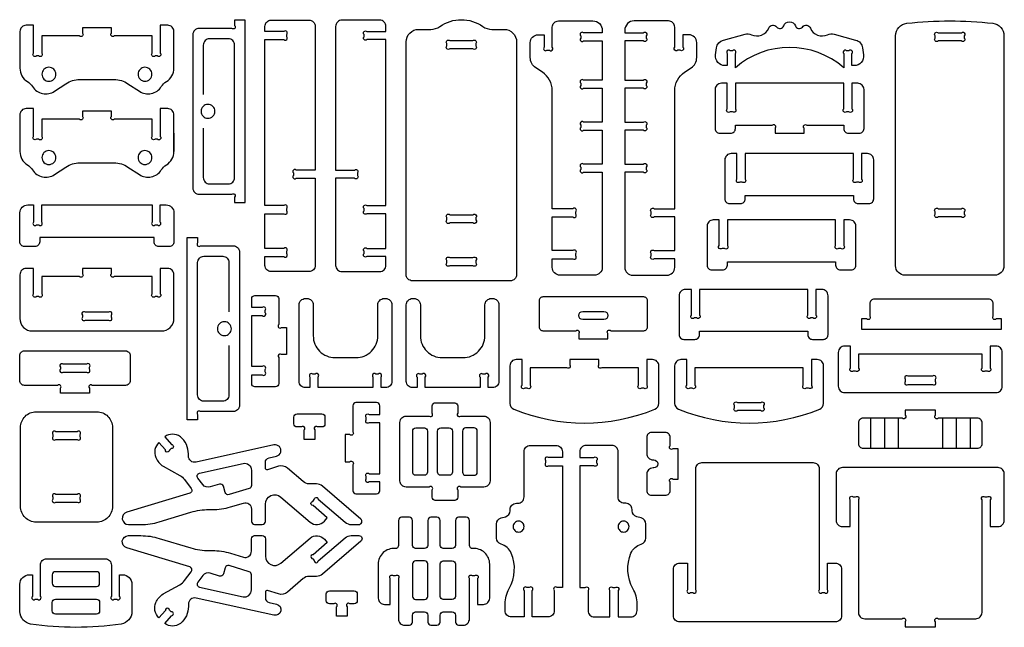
# Model space of a CAD drawing. Extents: x 670.8 to 685.9, y 8.6 to 27.5.
# Tile 2 of 2: x 670.8 to 685.9, y 18.1 to 27.5. Entities that reach past the tile are written whole.
import ezdxf

# ---------------------------------------------------------------- set-up
doc = ezdxf.new("R2010")
doc.units = 0
doc.header["$MEASUREMENT"] = 0
doc.layers.get('DEFPOINTS').update_dxf_attribs({"color": 1, "linetype": 'CONTINUOUS'})
doc.layers.add('KONTUR', color=20, linetype='CONTINUOUS')

msp = doc.modelspace()

# ---------------------------------------------------------------- linework, layer by layer
at = {"layer": 'DEFPOINTS'}
msp.add_lwpolyline([(670.986, 22.688), (672.965, 22.688, 0.414214), (673.157, 22.88), (673.157, 23.551, 0.414214), (673.061, 23.647), (672.948, 23.647), (672.948, 23.26, -1), (672.903, 23.215), (672.867, 23.215, -1), (672.823, 23.26), (672.823, 23.522), (672.242, 23.522, -1), (672.198, 23.566), (672.198, 23.647), (671.754, 23.647), (671.754, 23.566, -1), (671.709, 23.522), (671.129, 23.522), (671.129, 23.26, -1), (671.084, 23.215), (671.048, 23.215, -1), (671.004, 23.26), (671.004, 23.647), (670.89, 23.647, 0.414214), (670.794, 23.551), (670.794, 22.88, 0.414214)], format="xyb", close=True, dxfattribs=at)
at = {"layer": 'KONTUR'}
for points in [[(672.452, 26.481), (672.626, 26.365, 0.422185), (672.963, 26.437, -0.11659), (673.042, 26.515, 0.261966), (673.157, 26.72), (673.157, 27.282, 0.414214), (673.061, 27.378), (672.948, 27.378), (672.948, 26.952, -1), (672.903, 26.908), (672.867, 26.908, -1), (672.823, 26.952), (672.823, 27.214), (672.242, 27.214, -1), (672.198, 27.258), (672.198, 27.339), (671.754, 27.339), (671.754, 27.258, -1), (671.709, 27.214), (671.129, 27.214), (671.129, 26.952, -1), (671.084, 26.908), (671.048, 26.908, -1), (671.004, 26.952), (671.004, 27.378), (670.89, 27.378, 0.414214), (670.794, 27.282), (670.794, 26.72, 0.261966), (670.909, 26.515, -0.11659), (670.988, 26.437, 0.422185), (671.325, 26.365), (671.499, 26.481, -0.147995), (671.713, 26.545), (672.239, 26.545, -0.147995)], [(673.447, 27.234), (673.447, 24.881, 0.414214), (673.543, 24.785), (674.044, 24.785, -1), (674.088, 24.741), (674.088, 24.66), (674.248, 24.66), (674.248, 27.455), (674.088, 27.455), (674.088, 27.375, -1), (674.044, 27.33), (673.543, 27.33, 0.414214)], [(674.552, 24.487), (674.842, 24.487, 1), (674.886, 24.532), (674.886, 24.568, 1), (674.842, 24.612), (674.552, 24.612), (674.552, 27.158), (674.842, 27.158, 1), (674.886, 27.202), (674.886, 27.238, 1), (674.842, 27.283), (674.552, 27.283), (674.552, 27.36, -0.414214), (674.648, 27.456), (675.227, 27.456, -0.414214), (675.323, 27.36), (675.323, 25.156), (675.033, 25.156, 1), (674.988, 25.112), (674.988, 25.075, 1), (675.033, 25.031), (675.323, 25.031), (675.323, 23.695, -0.414214), (675.227, 23.599), (674.648, 23.599, -0.414214), (674.552, 23.695), (674.552, 23.83), (674.842, 23.83, 1), (674.886, 23.875), (674.886, 23.911, 1), (674.842, 23.955), (674.552, 23.955)], [(676.407, 24.487), (676.117, 24.487, -1), (676.073, 24.532), (676.073, 24.568, -1), (676.117, 24.612), (676.407, 24.612), (676.407, 27.158), (676.117, 27.158, -1), (676.073, 27.202), (676.073, 27.238, -1), (676.117, 27.283), (676.407, 27.283), (676.407, 27.36, 0.414214), (676.311, 27.456), (675.733, 27.456, 0.414214), (675.637, 27.36), (675.637, 25.156), (675.927, 25.156, -1), (675.971, 25.112), (675.971, 25.075, -1), (675.927, 25.031), (675.637, 25.031), (675.637, 23.695, 0.414214), (675.733, 23.599), (676.311, 23.599, 0.414214), (676.407, 23.695), (676.407, 23.83), (676.117, 23.83, -1), (676.073, 23.875), (676.073, 23.911, -1), (676.117, 23.955), (676.407, 23.955)], [(676.814, 23.458, -0.414214), (676.718, 23.554), (676.718, 27.123, -0.414214), (676.91, 27.315), (677.097, 27.315, 0.155074), (677.236, 27.359, -0.31779), (677.894, 27.359, 0.155074), (678.033, 27.315), (678.22, 27.315, -0.414214), (678.412, 27.123), (678.412, 23.554, -0.414214), (678.316, 23.458)], [(678.834, 27.232), (678.834, 27.04, 1), (678.878, 26.996), (678.914, 26.996, 1), (678.959, 27.04), (678.959, 27.349, -0.414214), (679.055, 27.445), (679.581, 27.445, -0.414214), (679.726, 27.301), (679.726, 27.262), (679.44, 27.262, 1), (679.396, 27.217), (679.396, 27.181, 1), (679.44, 27.137), (679.726, 27.137), (679.726, 26.536), (679.44, 26.536, 1), (679.396, 26.491), (679.396, 26.455, 1), (679.44, 26.411), (679.726, 26.411), (679.726, 25.892), (679.44, 25.892, 1), (679.396, 25.847), (679.396, 25.811, 1), (679.44, 25.767), (679.726, 25.767), (679.726, 25.248), (679.44, 25.248, 1), (679.396, 25.203), (679.396, 25.167, 1), (679.44, 25.123), (679.726, 25.123), (679.726, 23.664, -0.414214), (679.605, 23.544), (679.079, 23.544, -0.414214), (678.959, 23.664), (678.959, 23.796), (679.275, 23.796, 1), (679.32, 23.84), (679.32, 23.876, 1), (679.275, 23.921), (678.959, 23.921), (678.959, 24.438), (679.275, 24.438, 1), (679.32, 24.482), (679.32, 24.518, 1), (679.275, 24.563), (678.959, 24.563), (678.959, 26.377, 0.252072), (678.807, 26.658), (678.708, 26.724, -0.252072), (678.621, 26.884), (678.621, 27.112, -0.414214), (678.741, 27.232)], [(680.963, 27.232), (680.963, 27.04, -1), (680.918, 26.996), (680.882, 26.996, -1), (680.838, 27.04), (680.838, 27.349, 0.414214), (680.741, 27.445), (680.215, 27.445, 0.414214), (680.071, 27.301), (680.071, 27.262), (680.356, 27.262, -1), (680.4, 27.217), (680.4, 27.181, -1), (680.356, 27.137), (680.071, 27.137), (680.071, 26.536), (680.356, 26.536, -1), (680.4, 26.491), (680.4, 26.455, -1), (680.356, 26.411), (680.071, 26.411), (680.071, 25.892), (680.356, 25.892, -1), (680.4, 25.847), (680.4, 25.811, -1), (680.356, 25.767), (680.071, 25.767), (680.071, 25.248), (680.356, 25.248, -1), (680.4, 25.203), (680.4, 25.167, -1), (680.356, 25.123), (680.071, 25.123), (680.071, 23.664, 0.414214), (680.191, 23.544), (680.717, 23.544, 0.414214), (680.838, 23.664), (680.838, 23.796), (680.521, 23.796, -1), (680.477, 23.84), (680.477, 23.876, -1), (680.521, 23.921), (680.838, 23.921), (680.838, 24.438), (680.521, 24.438, -1), (680.477, 24.482), (680.477, 24.518, -1), (680.521, 24.563), (680.838, 24.563), (680.838, 26.377, -0.252072), (680.989, 26.658), (681.088, 26.724, 0.252072), (681.175, 26.884), (681.175, 27.112, 0.414214), (681.055, 27.232)], [(682.508, 27.368, -0.687577), (682.688, 27.368, 0.578369), (682.795, 27.351, -0.567962), (682.918, 27.334, 0.425793), (683.182, 27.232, -0.176453), (683.28, 27.241), (683.612, 27.152, -0.304748), (683.718, 27.03), (683.732, 26.922, -0.451549), (683.589, 26.76), (683.554, 26.76), (683.554, 26.943, 1), (683.509, 26.987), (683.473, 26.987, 1), (683.429, 26.943), (683.429, 26.727, 0.37485), (681.767, 26.727), (681.767, 26.943, 1), (681.723, 26.987), (681.686, 26.987, 1), (681.642, 26.943), (681.642, 26.76), (681.607, 26.76, -0.451549), (681.464, 26.922), (681.478, 27.03, -0.304748), (681.583, 27.152), (681.915, 27.241, -0.176453), (682.014, 27.232, 0.425793), (682.278, 27.334, -0.567962), (682.401, 27.351, 0.578369)], [(684.369, 23.544, -0.414214), (684.224, 23.688), (684.224, 27.217, -0.382343), (684.396, 27.408, -0.055069), (685.715, 27.408, -0.382343), (685.886, 27.217), (685.886, 23.688, -0.414214), (685.742, 23.544)], [(684.876, 27.262), (685.234, 27.262, -1), (685.278, 27.217), (685.278, 27.181, -1), (685.234, 27.137), (684.876, 27.137, -1), (684.832, 27.181), (684.832, 27.217, -1)], [(677.387, 27.142), (677.743, 27.142, -1), (677.787, 27.097), (677.787, 27.061, -1), (677.743, 27.017), (677.387, 27.017, -1), (677.343, 27.061), (677.343, 27.097, -1)], [(671.239, 26.733, 0.414214), (671.132, 26.627, 0.414214), (671.239, 26.52, 0.414214), (671.346, 26.627, 0.414214)], [(672.712, 26.733, 0.414214), (672.606, 26.627, 0.414214), (672.712, 26.52, 0.414214), (672.819, 26.627, 0.414214)], [(681.767, 26.488), (681.767, 26.096, -1), (681.723, 26.051), (681.686, 26.051, -1), (681.642, 26.096), (681.642, 26.488), (681.552, 26.488, 0.414214), (681.456, 26.392), (681.456, 25.794, 0.414214), (681.528, 25.721), (681.695, 25.721, 0.414214), (681.767, 25.794), (681.767, 25.846), (682.33, 25.846, -1), (682.375, 25.802), (682.375, 25.721), (682.821, 25.721), (682.821, 25.802, -1), (682.865, 25.846), (683.429, 25.846), (683.429, 25.794, 0.414214), (683.501, 25.721), (683.668, 25.721, 0.414214), (683.74, 25.794), (683.74, 26.392, 0.414214), (683.644, 26.488), (683.554, 26.488), (683.554, 26.096, -1), (683.509, 26.051), (683.473, 26.051, -1), (683.429, 26.096), (683.429, 26.488)], [(673.678, 26.164, 0.414214), (673.572, 26.058, 0.414214), (673.678, 25.951, 0.414214), (673.785, 26.058, 0.414214)], [(672.452, 25.203), (672.626, 25.087, 0.422185), (672.963, 25.159, -0.11659), (673.042, 25.237, 0.261966), (673.157, 25.442), (673.157, 26.003, 0.414214), (673.061, 26.1), (672.948, 26.1), (672.948, 25.674, -1), (672.903, 25.63), (672.867, 25.63, -1), (672.823, 25.674), (672.823, 25.936), (672.242, 25.936, -1), (672.198, 25.98), (672.198, 26.061), (671.754, 26.061), (671.754, 25.98, -1), (671.709, 25.936), (671.129, 25.936), (671.129, 25.674, -1), (671.084, 25.63), (671.048, 25.63, -1), (671.004, 25.674), (671.004, 26.1), (670.89, 26.1, 0.414214), (670.794, 26.003), (670.794, 25.442, 0.261966), (670.909, 25.237, -0.11659), (670.988, 25.159, 0.422185), (671.325, 25.087), (671.499, 25.203, -0.147995), (671.713, 25.267), (672.239, 25.267, -0.147995)], [(671.239, 25.455, 0.414214), (671.132, 25.349, 0.414214), (671.239, 25.242, 0.414214), (671.346, 25.349, 0.414214)], [(672.712, 25.455, 0.414214), (672.606, 25.349, 0.414214), (672.712, 25.242, 0.414214), (672.819, 25.349, 0.414214)], [(681.917, 25.41), (681.917, 25.017, -1), (681.872, 24.973), (681.836, 24.973, -1), (681.792, 25.017), (681.792, 25.41), (681.702, 25.41, 0.414214), (681.606, 25.314), (681.606, 24.715, 0.414214), (681.678, 24.643), (681.845, 24.643, 0.414214), (681.917, 24.715), (681.917, 24.768), (683.578, 24.768), (683.578, 24.715, 0.414214), (683.65, 24.643), (683.817, 24.643, 0.414214), (683.889, 24.715), (683.889, 25.314, 0.414214), (683.793, 25.41), (683.703, 25.41), (683.703, 25.017, -1), (683.659, 24.973), (683.623, 24.973, -1), (683.578, 25.017), (683.578, 25.41)], [(671.025, 23.982), (670.866, 23.982, -0.414214), (670.794, 24.054), (670.794, 24.501, -0.414214), (670.914, 24.621), (671.004, 24.621), (671.004, 24.359, 1), (671.048, 24.315), (671.084, 24.315, 1), (671.129, 24.359), (671.129, 24.621), (672.823, 24.621), (672.823, 24.359, 1), (672.867, 24.315), (672.903, 24.315, 1), (672.948, 24.359), (672.948, 24.621), (673.037, 24.621, -0.414214), (673.157, 24.501), (673.157, 24.054, -0.414214), (673.085, 23.982), (672.926, 23.982, -0.414214), (672.854, 24.054), (672.854, 24.12), (671.098, 24.12), (671.098, 24.054, -0.414214)], [(677.387, 24.471), (677.743, 24.471, -1), (677.787, 24.427), (677.787, 24.391, -1), (677.743, 24.346), (677.387, 24.346, -1), (677.343, 24.391), (677.343, 24.427, -1)], [(684.876, 24.563), (685.234, 24.563, -1), (685.278, 24.518), (685.278, 24.482, -1), (685.234, 24.438), (684.876, 24.438, -1), (684.832, 24.482), (684.832, 24.518, -1)], [(681.644, 24.392), (681.644, 23.999, -1), (681.6, 23.955), (681.563, 23.955, -1), (681.519, 23.999), (681.519, 24.392), (681.429, 24.392, 0.414214), (681.333, 24.296), (681.333, 23.697, 0.414214), (681.405, 23.625), (681.572, 23.625, 0.414214), (681.644, 23.697), (681.644, 23.75), (683.305, 23.75), (683.305, 23.697, 0.414214), (683.378, 23.625), (683.545, 23.625, 0.414214), (683.617, 23.697), (683.617, 24.296, 0.414214), (683.52, 24.392), (683.43, 24.392), (683.43, 23.999, -1), (683.386, 23.955), (683.35, 23.955, -1), (683.305, 23.999), (683.305, 24.392)], [(674.162, 23.9), (674.162, 21.547, -0.414214), (674.065, 21.451), (673.565, 21.451, 1), (673.52, 21.406), (673.52, 21.326), (673.36, 21.326), (673.36, 24.121), (673.52, 24.121), (673.52, 24.04, 1), (673.565, 23.996), (674.065, 23.996, -0.414214)], [(677.743, 23.689), (677.387, 23.689, -1), (677.343, 23.734), (677.343, 23.77, -1), (677.387, 23.814), (677.743, 23.814, -1), (677.787, 23.77), (677.787, 23.734, -1)], [(681.217, 23.326), (681.217, 22.933, -1), (681.172, 22.888), (681.136, 22.888, -1), (681.092, 22.933), (681.092, 23.326), (681.002, 23.326, 0.414214), (680.905, 23.23), (680.905, 22.631, 0.414214), (680.977, 22.559), (681.144, 22.559, 0.414214), (681.217, 22.631), (681.217, 22.684), (682.878, 22.684), (682.878, 22.631, 0.414214), (682.95, 22.559), (683.117, 22.559, 0.414214), (683.189, 22.631), (683.189, 23.23, 0.414214), (683.093, 23.326), (683.003, 23.326), (683.003, 22.933, -1), (682.959, 22.888), (682.922, 22.888, -1), (682.878, 22.933), (682.878, 23.326)], [(674.35, 22.924), (674.512, 22.924, 1), (674.556, 22.969), (674.556, 23.005, 1), (674.512, 23.049), (674.35, 23.049), (674.35, 23.185, -0.414214), (674.398, 23.233), (674.714, 23.233, -0.414214), (674.763, 23.185), (674.763, 22.786, 1), (674.807, 22.741), (674.881, 22.741), (674.881, 22.325), (674.807, 22.325, 1), (674.763, 22.281), (674.763, 21.882, -0.414214), (674.714, 21.834), (674.398, 21.834, -0.414214), (674.35, 21.882), (674.35, 22.017), (674.512, 22.017, 1), (674.556, 22.061), (674.556, 22.098, 1), (674.512, 22.142), (674.35, 22.142)], [(675.077, 23.09, -0.414214), (675.173, 23.186), (675.197, 23.186, -0.414214), (675.293, 23.09), (675.293, 22.615, 0.414214), (675.629, 22.279), (675.947, 22.279, 0.414214), (676.284, 22.615), (676.284, 23.09, -0.414214), (676.38, 23.186), (676.404, 23.186, -0.414214), (676.5, 23.09), (676.5, 21.915, -0.414214), (676.404, 21.819), (676.334, 21.819), (676.334, 21.981, 1), (676.289, 22.026), (676.253, 22.026, 1), (676.209, 21.981), (676.209, 21.819), (675.368, 21.819), (675.368, 21.981, 1), (675.324, 22.026), (675.287, 22.026, 1), (675.243, 21.981), (675.243, 21.819), (675.173, 21.819, -0.414214), (675.077, 21.915)], [(676.719, 23.09, -0.414214), (676.816, 23.186), (676.839, 23.186, -0.414214), (676.936, 23.09), (676.936, 22.615, 0.414214), (677.272, 22.279), (677.59, 22.279, 0.414214), (677.926, 22.615), (677.926, 23.09, -0.414214), (678.022, 23.186), (678.046, 23.186, -0.414214), (678.142, 23.09), (678.142, 21.915, -0.414214), (678.046, 21.819), (677.976, 21.819), (677.976, 21.981, 1), (677.932, 22.026), (677.896, 22.026, 1), (677.851, 21.981), (677.851, 21.819), (677.011, 21.819), (677.011, 21.981, 1), (676.966, 22.026), (676.93, 22.026, 1), (676.886, 21.981), (676.886, 21.819), (676.816, 21.819, -0.414214), (676.719, 21.915)], [(678.758, 22.751, 0.414214), (678.816, 22.693), (679.322, 22.693, -1), (679.366, 22.649), (679.366, 22.568), (679.812, 22.568), (679.812, 22.649, -1), (679.857, 22.693), (680.362, 22.693, 0.414214), (680.42, 22.751), (680.42, 23.153, 0.414214), (680.362, 23.21), (678.816, 23.21, 0.414214), (678.758, 23.153)], [(683.827, 23.104), (683.827, 22.917, -1), (683.783, 22.873), (683.702, 22.873), (683.702, 22.714), (685.848, 22.714), (685.848, 22.873), (685.767, 22.873, -1), (685.723, 22.917), (685.723, 23.104, 0.414214), (685.651, 23.176), (683.9, 23.176, 0.414214)], [(671.798, 22.856), (672.153, 22.856, 1), (672.198, 22.9), (672.198, 22.931, 1), (672.153, 22.975), (671.798, 22.975, 1), (671.754, 22.931), (671.754, 22.9, 1)], [(679.428, 22.988), (679.75, 22.988, -1), (679.75, 22.863), (679.428, 22.863, -1)], [(673.93, 22.83, 0.414214), (673.823, 22.723, 0.414214), (673.93, 22.617, 0.414214), (674.037, 22.723, 0.414214)], [(672.413, 21.854), (671.904, 21.854, 1), (671.86, 21.81), (671.86, 21.735), (671.416, 21.735), (671.416, 21.81, 1), (671.372, 21.854), (670.863, 21.854, -0.414214), (670.791, 21.926), (670.791, 22.311, -0.414214), (670.863, 22.383), (672.413, 22.383, -0.414214), (672.485, 22.311), (672.485, 21.926, -0.414214)], [(683.442, 21.744), (685.765, 21.744, 0.414214), (685.861, 21.84), (685.861, 22.36, 0.414214), (685.765, 22.456), (685.676, 22.456), (685.676, 22.119, -1), (685.632, 22.074), (685.595, 22.074, -1), (685.551, 22.119), (685.551, 22.331), (683.656, 22.331), (683.656, 22.119, -1), (683.612, 22.074), (683.575, 22.074, -1), (683.531, 22.119), (683.531, 22.456), (683.442, 22.456, 0.414214), (683.346, 22.36), (683.346, 21.84, 0.414214)], [(680.407, 22.25), (680.407, 21.857, -1), (680.362, 21.812), (680.326, 21.812, -1), (680.282, 21.857), (680.282, 22.125), (679.718, 22.125, -1), (679.674, 22.169), (679.674, 22.25), (679.228, 22.25), (679.228, 22.169, -1), (679.183, 22.125), (678.62, 22.125), (678.62, 21.857, -1), (678.576, 21.812), (678.539, 21.812, -1), (678.495, 21.857), (678.495, 22.25), (678.405, 22.25, 0.414214), (678.309, 22.153), (678.309, 21.577, 0.305092), (678.369, 21.488, 0.195594), (680.533, 21.488, 0.305092), (680.593, 21.577), (680.593, 22.153, 0.414214), (680.497, 22.25)], [(680.896, 21.488, 0.195594), (683.06, 21.488, 0.305092), (683.12, 21.577), (683.12, 22.153, 0.414214), (683.024, 22.25), (682.934, 22.25), (682.934, 21.857, -1), (682.89, 21.812), (682.853, 21.812, -1), (682.809, 21.857), (682.809, 22.125), (681.147, 22.125), (681.147, 21.857, -1), (681.103, 21.812), (681.067, 21.812, -1), (681.022, 21.857), (681.022, 22.25), (680.932, 22.25, 0.414214), (680.836, 22.153), (680.836, 21.577, 0.305092)], [(671.46, 22.059), (671.816, 22.059, 1), (671.86, 22.103), (671.86, 22.133, 1), (671.816, 22.178), (671.46, 22.178, 1), (671.416, 22.133), (671.416, 22.103, 1)], [(684.416, 21.869), (684.791, 21.869, 1), (684.835, 21.913), (684.835, 21.95, 1), (684.791, 21.994), (684.416, 21.994, 1), (684.372, 21.95), (684.372, 21.913, 1)], [(681.799, 21.591), (682.157, 21.591, -1), (682.201, 21.546), (682.201, 21.51, -1), (682.157, 21.466), (681.799, 21.466, -1), (681.755, 21.51), (681.755, 21.546, -1)], [(671.974, 21.449, -0.414214), (672.214, 21.209), (672.214, 19.997, -0.414214), (671.974, 19.756), (671.044, 19.756, -0.414214), (670.804, 19.997), (670.804, 21.209, -0.414214), (671.044, 21.449)], [(676.313, 21.281), (676.151, 21.281, -1), (676.107, 21.325), (676.107, 21.362, -1), (676.151, 21.406), (676.313, 21.406), (676.313, 21.541, 0.414214), (676.265, 21.589), (675.948, 21.589, 0.414214), (675.9, 21.541), (675.9, 21.142, -1), (675.856, 21.098), (675.781, 21.098), (675.781, 20.682), (675.856, 20.682, -1), (675.9, 20.637), (675.9, 20.238, 0.414214), (675.948, 20.19), (676.265, 20.19, 0.414214), (676.313, 20.238), (676.313, 20.374), (676.151, 20.374, -1), (676.107, 20.418), (676.107, 20.454, -1), (676.151, 20.499), (676.313, 20.499)], [(677.165, 20.089, -0.414214), (677.116, 20.138), (677.116, 20.25, 1), (677.072, 20.294), (676.718, 20.294, -0.414214), (676.622, 20.39), (676.622, 21.286, -0.414214), (676.718, 21.382), (677.072, 21.382, 1), (677.116, 21.426), (677.116, 21.539, -0.414214), (677.165, 21.587), (677.463, 21.587, -0.414214), (677.511, 21.539), (677.511, 21.426, 1), (677.555, 21.382), (677.909, 21.382, -0.414214), (678.005, 21.286), (678.005, 20.39, -0.414214), (677.909, 20.294), (677.555, 20.294, 1), (677.511, 20.25), (677.511, 20.138, -0.414214), (677.463, 20.089)], [(685.479, 20.889, 0.414214), (685.551, 20.961), (685.551, 21.278, 0.414214), (685.479, 21.35), (684.88, 21.35, -1), (684.835, 21.395), (684.835, 21.475), (684.372, 21.475), (684.372, 21.395, -1), (684.327, 21.35), (683.728, 21.35, 0.414214), (683.656, 21.278), (683.656, 20.961, 0.414214), (683.728, 20.889)], [(675.425, 21.216), (675.36, 21.216, 1), (675.315, 21.171), (675.315, 21.024), (675.155, 21.024), (675.155, 21.171, 1), (675.111, 21.216), (675.045, 21.216, -0.414214), (674.997, 21.264), (674.997, 21.367, -0.414214), (675.045, 21.415), (675.425, 21.415, -0.414214), (675.473, 21.367), (675.473, 21.264, -0.414214)], [(671.345, 21.023), (671.673, 21.023, 1), (671.717, 21.067), (671.717, 21.098, 1), (671.673, 21.142), (671.345, 21.142, 1), (671.301, 21.098), (671.301, 21.067, 1)], [(676.819, 21.153, -0.414214), (676.867, 21.201), (676.997, 21.201, -0.414214), (677.045, 21.153), (677.045, 20.523, -0.414214), (676.997, 20.475), (676.867, 20.475, -0.414214), (676.819, 20.523)], [(677.2, 20.523), (677.2, 21.153, -0.414214), (677.248, 21.201), (677.379, 21.201, -0.414214), (677.427, 21.153), (677.427, 20.523, -0.414214), (677.379, 20.475), (677.248, 20.475, -0.414214)], [(677.809, 21.153, 0.414214), (677.76, 21.201), (677.63, 21.201, 0.414214), (677.582, 21.153), (677.582, 20.523, 0.414214), (677.63, 20.475), (677.76, 20.475, 0.414214), (677.809, 20.523)], [(673.379, 20.803, 0.224783), (673.256, 21.065, 0.332024), (673.016, 21.065), (673.119, 20.948, -1), (673.115, 20.885), (673.088, 20.861, -1), (673.025, 20.865), (672.927, 20.978, 0.318462), (672.878, 20.745, 0.133666), (672.99, 20.613), (673.245, 20.473, -0.10459), (673.32, 20.408), (673.422, 20.274, -0.522753), (673.398, 20.199), (672.432, 19.907, 0.862777), (672.46, 19.719), (672.651, 19.719, 0.073666), (672.93, 19.76), (673.415, 19.907, -0.073666), (673.694, 19.948), (673.746, 19.948, 0.073666), (674.025, 19.989), (674.222, 20.049, -0.503235), (674.346, 19.957), (674.346, 19.767, 0.414214), (674.394, 19.719), (674.511, 19.719, 0.414214), (674.559, 19.767), (674.559, 20.031, -0.640772), (674.797, 20.141), (675.246, 19.756, 0.414214), (675.464, 19.773), (675.508, 19.824), (675.29, 20.011, -1), (675.285, 20.074), (675.309, 20.101, -1), (675.371, 20.106), (675.783, 19.753, 0.179039), (675.877, 19.719), (675.993, 19.719, 0.696297), (676.024, 19.803), (675.434, 20.309, 0.179039), (675.341, 20.343), (675.232, 20.343, -0.179039), (675.138, 20.378), (674.898, 20.584, 0.256082), (674.762, 20.613), (674.59, 20.56, -0.503235), (674.559, 20.583), (674.559, 20.673, -0.35181), (674.616, 20.744), (674.729, 20.769, 1), (674.691, 20.94), (673.496, 20.676, -0.479498), (673.379, 20.769)], [(680.504, 20.587, 0.414214), (680.408, 20.491), (680.408, 20.24, 0.414214), (680.48, 20.168), (680.694, 20.168, 0.414214), (680.766, 20.24), (680.766, 20.373, -1), (680.81, 20.417), (680.891, 20.417), (680.891, 20.881), (680.81, 20.881, -1), (680.766, 20.925), (680.766, 21.058, 0.414214), (680.694, 21.13), (680.48, 21.13, 0.414214), (680.408, 21.058), (680.408, 20.808, 0.414214), (680.504, 20.712), (680.515, 20.712, -1), (680.515, 20.587)], [(678.102, 19.727, -0.339454), (678.174, 19.82), (678.241, 19.838, 0.339454), (678.312, 19.93), (678.312, 19.949, -0.414214), (678.408, 20.045), (678.431, 20.045, 0.414214), (678.527, 20.142), (678.527, 20.836, -0.414214), (678.623, 20.932), (679.017, 20.932, -0.414214), (679.114, 20.836), (679.114, 20.746), (678.901, 20.746, 1), (678.857, 20.702), (678.857, 20.666, 1), (678.901, 20.621), (679.114, 20.621), (679.114, 18.752), (679.033, 18.752, 1), (678.989, 18.707), (678.989, 18.398, -0.414214), (678.892, 18.302), (678.652, 18.302), (678.652, 18.707, 1), (678.607, 18.752), (678.571, 18.752, 1), (678.527, 18.707), (678.527, 18.302), (678.332, 18.302, -0.414214), (678.236, 18.398), (678.236, 18.5, -0.129433), (678.298, 18.737, 0.231132), (678.331, 19.279, 0.231026), (678.173, 19.418, -0.33747), (678.102, 19.511)], [(680.393, 19.727, 0.339454), (680.322, 19.82), (680.255, 19.838, -0.339454), (680.183, 19.93), (680.183, 19.949, 0.414214), (680.087, 20.045), (680.065, 20.045, -0.414214), (679.969, 20.142), (679.969, 20.836, 0.414214), (679.873, 20.932), (679.478, 20.932, 0.414214), (679.382, 20.836), (679.382, 20.746), (679.595, 20.746, -1), (679.639, 20.702), (679.639, 20.666, -1), (679.595, 20.621), (679.382, 20.621), (679.382, 18.752), (679.463, 18.752, -1), (679.507, 18.707), (679.507, 18.398, 0.414214), (679.603, 18.302), (679.844, 18.302), (679.844, 18.707, -1), (679.888, 18.752), (679.925, 18.752, -1), (679.969, 18.707), (679.969, 18.302), (680.164, 18.302, 0.414214), (680.26, 18.398), (680.26, 18.5, 0.129433), (680.197, 18.737, -0.231132), (680.165, 19.279, -0.231026), (680.323, 19.418, 0.33747), (680.393, 19.511)], [(673.55, 20.508), (674.217, 20.656, -0.479498), (674.346, 20.552), (674.346, 20.317, -0.330464), (674.312, 20.271), (674.004, 20.178, -0.414214), (673.944, 20.21), (673.915, 20.306, 0.414214), (673.855, 20.338), (673.713, 20.295, -0.313411), (673.598, 20.332), (673.522, 20.432, -0.547347)], [(683.395, 19.032), (683.395, 18.32, -0.414214), (683.299, 18.224), (680.913, 18.224, -0.414214), (680.817, 18.32), (680.817, 19.032, -0.414214), (680.913, 19.128), (681.034, 19.128), (681.034, 18.719, 1), (681.078, 18.674), (681.114, 18.674, 1), (681.159, 18.719), (681.159, 20.573, -0.414214), (681.255, 20.669), (682.958, 20.669, -0.414214), (683.054, 20.573), (683.054, 18.719, 1), (683.098, 18.674), (683.135, 18.674, 1), (683.179, 18.719), (683.179, 19.128), (683.299, 19.128, -0.414214)], [(684.834, 18.149), (684.834, 18.229, -1), (684.879, 18.274), (685.454, 18.274, 0.414214), (685.55, 18.37), (685.55, 20.099, -1), (685.594, 20.143), (685.631, 20.143, -1), (685.675, 20.099), (685.675, 19.689), (685.796, 19.689, 0.414214), (685.892, 19.785), (685.892, 20.497, 0.414214), (685.796, 20.593), (683.41, 20.593, 0.414214), (683.313, 20.497), (683.313, 19.785, 0.414214), (683.41, 19.689), (683.53, 19.689), (683.53, 20.099, -1), (683.574, 20.143), (683.611, 20.143, -1), (683.655, 20.099), (683.655, 18.37, 0.414214), (683.751, 18.274), (684.326, 18.274, -1), (684.371, 18.229), (684.371, 18.149)], [(671.301, 20.138), (671.301, 20.108, 1), (671.345, 20.063), (671.673, 20.063, 1), (671.717, 20.108), (671.717, 20.138, 1), (671.673, 20.182), (671.345, 20.182, 1)], [(676.863, 19.352, -0.414214), (676.815, 19.4), (676.815, 19.783, 0.414214), (676.767, 19.831), (676.649, 19.831, 0.414214), (676.6, 19.783), (676.6, 19.399, -0.437062), (676.549, 19.351, 0.437062), (676.29, 19.111), (676.29, 18.59, 0.414214), (676.386, 18.494), (676.475, 18.494), (676.475, 18.891, -1), (676.52, 18.935), (676.556, 18.935, -1), (676.6, 18.891), (676.6, 18.272, 0.414214), (676.697, 18.175), (676.767, 18.175, 0.414214), (676.815, 18.223), (676.815, 18.33, -0.414214), (676.863, 18.378), (677.002, 18.378, -0.414214), (677.05, 18.33), (677.05, 18.223, 0.414214), (677.098, 18.175), (677.191, 18.175, 0.414214), (677.239, 18.223), (677.239, 18.33, -0.414214), (677.287, 18.378), (677.426, 18.378, -0.414214), (677.474, 18.33), (677.474, 18.223, 0.414214), (677.522, 18.175), (677.592, 18.175, 0.414214), (677.689, 18.272), (677.689, 18.891, -1), (677.733, 18.935), (677.769, 18.935, -1), (677.814, 18.891), (677.814, 18.494), (677.903, 18.494, 0.414214), (677.999, 18.59), (677.999, 19.111, 0.437062), (677.74, 19.351, -0.437062), (677.689, 19.399), (677.689, 19.783, 0.414214), (677.64, 19.831), (677.522, 19.831, 0.414214), (677.474, 19.783), (677.474, 19.4, -0.414214), (677.426, 19.352), (677.287, 19.352, -0.414214), (677.239, 19.4), (677.239, 19.783, 0.414214), (677.191, 19.831), (677.098, 19.831, 0.414214), (677.05, 19.783), (677.05, 19.4, -0.414214), (677.002, 19.352)], [(678.443, 19.771, 0.414214), (678.359, 19.687, 0.414214), (678.443, 19.603, 0.414214), (678.527, 19.687, 0.414214)], [(680.053, 19.771, 0.414214), (679.969, 19.687, 0.414214), (680.053, 19.603, 0.414214), (680.137, 19.687, 0.414214)], [(673.379, 18.464, -0.224783), (673.256, 18.202, -0.332024), (673.016, 18.202), (673.119, 18.319, 1), (673.115, 18.382), (673.088, 18.406, 1), (673.025, 18.402), (672.927, 18.29, -0.318462), (672.878, 18.522, -0.133666), (672.99, 18.654), (673.245, 18.794, 0.10459), (673.32, 18.859), (673.422, 18.993, 0.522753), (673.398, 19.068), (672.432, 19.36, -0.862777), (672.46, 19.549), (672.651, 19.549, -0.073666), (672.93, 19.507), (673.415, 19.36, 0.073666), (673.694, 19.319), (673.746, 19.319, -0.073666), (674.025, 19.278), (674.222, 19.218, 0.503235), (674.346, 19.31), (674.346, 19.5, -0.414214), (674.394, 19.549), (674.511, 19.549, -0.414214), (674.559, 19.5), (674.559, 19.236, 0.640772), (674.797, 19.126), (675.246, 19.511, -0.414214), (675.464, 19.495), (675.508, 19.443), (675.29, 19.256, 1), (675.285, 19.194), (675.309, 19.166, 1), (675.371, 19.161), (675.783, 19.514, -0.179039), (675.877, 19.549), (675.993, 19.549, -0.696297), (676.024, 19.464), (675.434, 18.958, -0.179039), (675.341, 18.924), (675.232, 18.924, 0.179039), (675.138, 18.889), (674.898, 18.683, -0.256082), (674.762, 18.654), (674.59, 18.707, 0.503235), (674.559, 18.684), (674.559, 18.594, 0.35181), (674.616, 18.524), (674.729, 18.498, -1), (674.691, 18.327), (673.496, 18.592, 0.479498), (673.379, 18.498)], [(670.985, 18.948), (670.985, 18.617, 1), (671.029, 18.573), (671.065, 18.573, 1), (671.11, 18.617), (671.11, 19.097, -0.414214), (671.206, 19.193), (672.102, 19.193, -0.414214), (672.198, 19.097), (672.198, 18.617, 1), (672.242, 18.573), (672.279, 18.573, 1), (672.323, 18.617), (672.323, 18.948), (672.368, 18.948, -0.414214), (672.512, 18.804), (672.512, 18.384, -0.371951), (672.348, 18.193, -0.073339), (670.959, 18.193, -0.371951), (670.795, 18.384), (670.795, 18.804, -0.414214), (670.939, 18.948)], [(673.55, 18.759), (674.217, 18.612, 0.479498), (674.346, 18.715), (674.346, 18.95, 0.330464), (674.312, 18.996), (674.004, 19.089, 0.414214), (673.944, 19.057), (673.915, 18.961, -0.414214), (673.855, 18.929), (673.713, 18.972, 0.313411), (673.598, 18.935), (673.522, 18.835, 0.547347)], [(676.815, 18.616, 0.414214), (676.863, 18.568), (677.002, 18.568, 0.414214), (677.05, 18.616), (677.05, 19.114, 0.414214), (677.002, 19.162), (676.863, 19.162, 0.414214), (676.815, 19.114)], [(677.426, 19.162, -0.414214), (677.474, 19.114), (677.474, 18.616, -0.414214), (677.426, 18.568), (677.287, 18.568, -0.414214), (677.239, 18.616), (677.239, 19.114, -0.414214), (677.287, 19.162)], [(671.339, 18.996, 0.414214), (671.291, 18.948), (671.291, 18.818, 0.414214), (671.339, 18.77), (671.969, 18.77, 0.414214), (672.017, 18.818), (672.017, 18.948, 0.414214), (671.969, 18.996)], [(675.921, 18.503), (675.856, 18.503, 1), (675.811, 18.459), (675.811, 18.311), (675.651, 18.311), (675.651, 18.459, 1), (675.607, 18.503), (675.541, 18.503, -0.414214), (675.493, 18.551), (675.493, 18.654, -0.414214), (675.541, 18.703), (675.921, 18.703, -0.414214), (675.969, 18.654), (675.969, 18.551, -0.414214)], [(671.969, 18.346), (671.339, 18.346, -0.414214), (671.291, 18.395), (671.291, 18.525, -0.414214), (671.339, 18.573), (671.969, 18.573, -0.414214), (672.017, 18.525), (672.017, 18.395, -0.414214)]]:
    msp.add_lwpolyline(points, format="xyb", close=True, dxfattribs=at)
for points in [[(673.607, 25.799), (673.607, 25.042, 0.414214), (673.703, 24.945), (673.992, 24.945, 0.414214), (674.088, 25.042), (674.088, 27.074, 0.414214), (673.992, 27.17), (673.703, 27.17, 0.414214), (673.607, 27.074), (673.607, 26.317)], [(674.001, 22.464), (674.001, 21.707, -0.414214), (673.905, 21.611), (673.616, 21.611, -0.414214), (673.52, 21.707), (673.52, 23.739, -0.414214), (673.616, 23.835), (673.905, 23.835, -0.414214), (674.001, 23.739), (674.001, 22.982)]]:
    msp.add_lwpolyline(points, format="xyb", dxfattribs=at)
for points in [[(673.157, 25.723), (673.157, 25.442)], [(685.551, 22.119), (685.551, 22.331)], [(683.84, 21.35), (683.84, 20.889)], [(684.052, 21.35), (684.052, 20.889)], [(684.265, 21.35), (684.265, 20.889)], [(684.942, 21.35), (684.942, 20.889)], [(685.155, 21.35), (685.155, 20.889)], [(685.367, 21.35), (685.367, 20.889)]]:
    msp.add_lwpolyline(points, dxfattribs=at)

doc.saveas('drawing.dxf')
